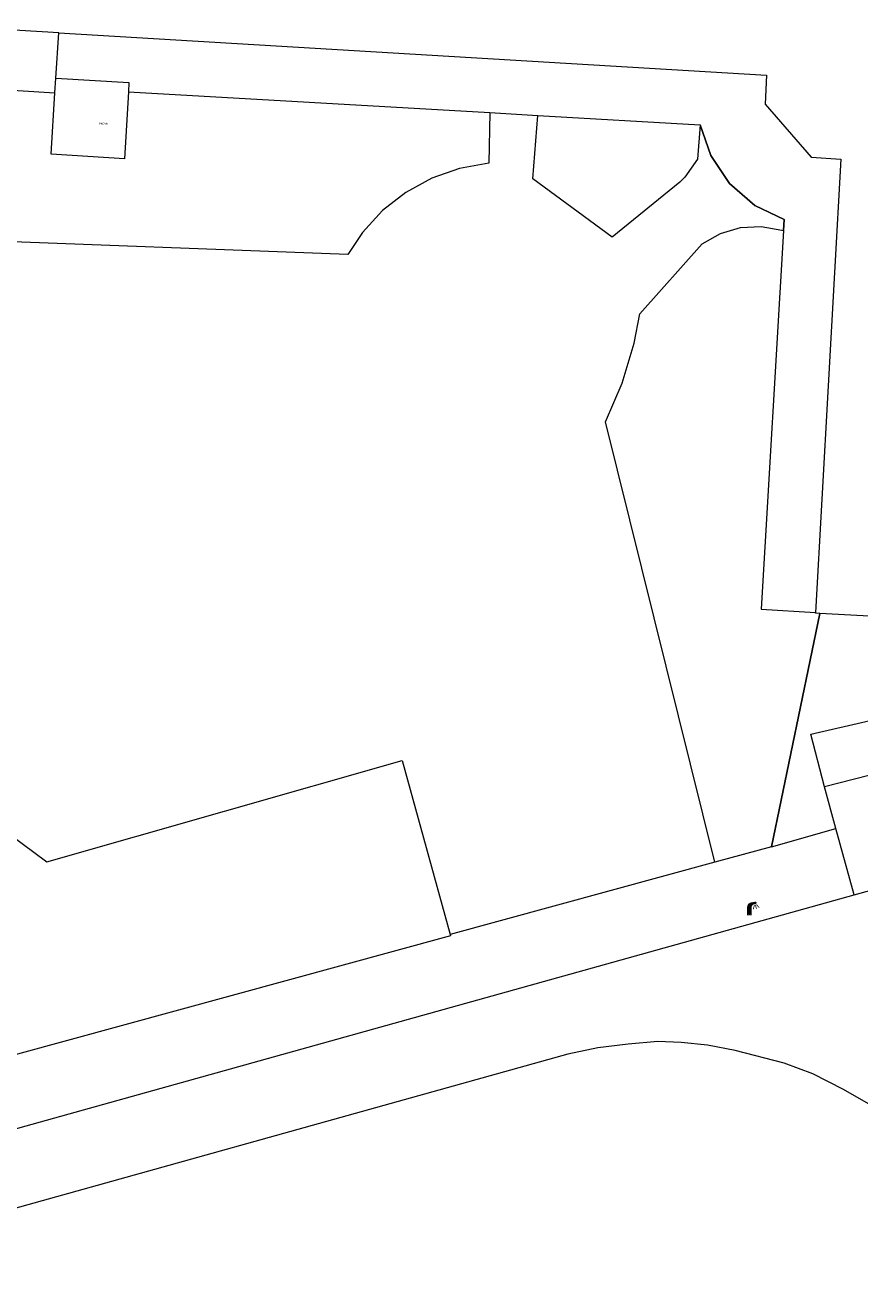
# Model space of a CAD drawing. Header units: metres. Extents: x 197457 to 198138, y 353986 to 354984.
# Tile 151 of 217: x 197977 to 198004, y 354370 to 354412. Entities that reach past the tile are written whole.
import ezdxf
from ezdxf.enums import TextEntityAlignment as Align

# ---------------------------------------------------------------- set-up
doc = ezdxf.new("R2010")
doc.units = ezdxf.units.M
doc.header["$MEASUREMENT"] = 0
for name, color, linetype, lineweight in [('bijgebouw', 1, 'Continuous', 13), ('Grens beheer openbare ruimte groenbeheer', 253, 'Continuous', 0), ('Grens beheer openbare ruimte wegbeheer', 253, 'Continuous', 0), ('Grens gebouw op maaiveld onder overbouw', 1, 'Continuous', 13), ('Grens maaiveld', 253, 'Continuous', 0), ('heg geen IMGeo', 7, 'Continuous', 0), ('hoofdgebouw', 1, 'Continuous', 0), ('kant verharding', 7, 'Continuous', 0), ('overbouw', 1, 'Continuous', 13), ('overig opstal', 1, 'Continuous', 13), ('pand op maaiveld kenmerkpunt multivlak', 7, 'Continuous', 0), ('raster geen IMGeo', 7, 'Continuous', 0)]:
    doc.layers.add(name, color=color, linetype=linetype, lineweight=lineweight)
doc.layers.add('lichtmast', color=7, linetype='Continuous', lineweight=0, true_color=0x104b6e)
doc.styles.add('Style-WORKING', font='WORKING.shx')

# ---------------------------------------------------------------- blocks, each defined once
blk = doc.blocks.new('lichtmast')
at = {"layer": 'lichtmast', "linetype": 'Continuous', "lineweight": 0, "true_color": 0xbd2877}
for points in [[(0.15, 0.419, -0.344151), (0.301, 0.613), (0.428, 0.645, 0.960861), (0.398, 0.791), (0.101, 0.742, 0.366629), (-0.15, 0.446), (-0.15, -0.1), (0, -0.1, -0.414214), (-0.1, 0, -1), (0.1, 0, -0.414214), (0, -0.1), (0.15, -0.1)], [(0.351, 0.55, 1), (0.303, 0.564), (0.234, 0.323, 1), (0.283, 0.31)], [(0.424, 0.581, 1), (0.376, 0.569), (0.436, 0.326, 1), (0.485, 0.339)], [(0.489, 0.61, 1), (0.453, 0.575), (0.626, 0.396, 1), (0.662, 0.43)]]:
    blk.add_hatch(color=232, dxfattribs=at).paths.add_polyline_path(points)
at = {"layer": 'lichtmast', "linetype": 'Continuous', "lineweight": 0, "true_color": 0x681648}
blk.add_hatch(color=219, dxfattribs=at).paths.add_polyline_path([(-0.1, 0, 1), (0.1, 0, 1)])

msp = doc.modelspace()

# ---------------------------------------------------------------- linework, layer by layer
at = {"layer": 'bijgebouw', "linetype": 'Continuous', "lineweight": 13, "flags": 128}
for points in [[(197963.209, 354395.001), (197977.661, 354384.275), (197989.393, 354387.615), (197990.971, 354381.875)], [(197990.971, 354381.875), (197990.983, 354381.833), (197976.568, 354377.896), (197959.61, 354390.185)]]:
    msp.add_lwpolyline(points, dxfattribs=at)
at = {"layer": 'Grens beheer openbare ruimte groenbeheer', "linetype": 'Continuous', "lineweight": 0}
for p, q in [((197980.35, 354409.684), (197992.282, 354408.994)), ((197993.87, 354408.902), (197999.228, 354408.592)), ((198001.973, 354405.105), (198001.242, 354392.608)), ((198001.242, 354392.608), (198003.03, 354392.503)), ((198001.583, 354384.767), (198003.174, 354392.471))]:
    msp.add_line(p, q, dxfattribs=at)
at = {"layer": 'Grens beheer openbare ruimte wegbeheer', "linetype": 'Continuous', "lineweight": 0}
for p, q in [((197977.955, 354410.129), (197978.055, 354411.622)), ((197992.282, 354408.994), (197993.87, 354408.902))]:
    msp.add_line(p, q, dxfattribs=at)
at = {"layer": 'Grens beheer openbare ruimte wegbeheer', "linetype": 'Continuous', "lineweight": 0, "flags": 128}
msp.add_lwpolyline([(198001.973, 354405.105), (198001.994, 354405.472), (198001.028, 354405.934), (198000.188, 354406.657), (197999.571, 354407.578), (197999.228, 354408.592)], dxfattribs=at)
at = {"layer": 'Grens gebouw op maaiveld onder overbouw', "linetype": 'Continuous', "lineweight": 13}
for p, q in [((197977.955, 354410.129), (197980.368, 354409.99)), ((197980.368, 354409.99), (197980.35, 354409.684))]:
    msp.add_line(p, q, dxfattribs=at)
at = {"layer": 'Grens gebouw op maaiveld onder overbouw', "linetype": 'Continuous', "lineweight": 13, "flags": 128}
msp.add_lwpolyline([(197978.055, 354411.622), (198001.409, 354410.231), (198001.367, 354409.268), (198002.883, 354407.524), (198003.87, 354407.462), (198003.03, 354392.503)], dxfattribs=at)
at = {"layer": 'Grens maaiveld', "linetype": 'Continuous', "lineweight": 0}
for p, q in [((198001.583, 354384.767), (198003.704, 354385.374)), ((198001.583, 354384.767), (197999.71, 354384.257)), ((197999.71, 354384.257), (197990.971, 354381.875))]:
    msp.add_line(p, q, dxfattribs=at)
at = {"layer": 'heg geen IMGeo', "linetype": 'Continuous', "lineweight": 0}
for p, q in [((198003.174, 354392.471), (198001.583, 354384.767)), ((198001.583, 354384.767), (198003.704, 354385.374))]:
    msp.add_line(p, q, dxfattribs=at)
at = {"layer": 'hoofdgebouw', "linetype": 'Continuous', "lineweight": 0}
for p, q in [((197978.055, 354411.622), (197973.803, 354411.875)), ((197977.926, 354409.648), (197977.955, 354410.129)), ((198011.664, 354392.013), (198003.174, 354392.471))]:
    msp.add_line(p, q, dxfattribs=at)
at = {"layer": 'hoofdgebouw', "linetype": 'Continuous', "lineweight": 0, "flags": 128}
for points in [[(197980.35, 354409.684), (197980.221, 354407.466), (197977.802, 354407.625), (197977.926, 354409.648)], [(198003.174, 354392.471), (198003.029, 354392.479), (198003.03, 354392.503)]]:
    msp.add_lwpolyline(points, dxfattribs=at)
at = {"layer": 'kant verharding', "linetype": 'Continuous', "lineweight": 0}
for p, q in [((197992.282, 354408.994), (197992.245, 354407.323)), ((197999.228, 354408.592), (197999.134, 354407.458)), ((197992.245, 354407.323), (197991.283, 354407.154)), ((197999.134, 354407.458), (197998.712, 354406.869)), ((197991.283, 354407.154), (197990.362, 354406.831)), ((197998.712, 354406.869), (197998.549, 354406.7)), ((197990.362, 354406.831), (197989.505, 354406.362)), ((197989.505, 354406.362), (197988.736, 354405.76)), ((197988.736, 354405.76), (197988.076, 354405.04)), ((197999.891, 354405.005), (198000.552, 354405.201)), ((198000.552, 354405.201), (198001.241, 354405.241)), ((198001.241, 354405.241), (198001.921, 354405.121)), ((197988.076, 354405.04), (197987.594, 354404.316)), ((197999.292, 354404.662), (197999.891, 354405.005)), ((198001.921, 354405.121), (198001.973, 354405.105)), ((197997.227, 354402.351), (197999.292, 354404.662)), ((197997.041, 354401.39), (197997.227, 354402.351)), ((197996.645, 354400.065), (197997.041, 354401.39)), ((197996.099, 354398.795), (197996.645, 354400.065)), ((197999.71, 354384.257), (197996.099, 354398.795)), ((198003.704, 354385.374), (198003.323, 354386.751)), ((198004.311, 354383.184), (198003.704, 354385.374)), ((198004.311, 354383.184), (198006.238, 354383.72)), ((197950.184, 354368.103), (198004.311, 354383.184))]:
    msp.add_line(p, q, dxfattribs=at)
at = {"layer": 'kant verharding', "linetype": 'Continuous', "lineweight": 0, "flags": 128}
for points in [[(197987.594, 354404.316), (197974.789, 354404.792), (197971.197, 354408.748), (197971.293, 354410.067), (197977.926, 354409.648)], [(197998.549, 354406.7), (197996.323, 354404.886), (197993.702, 354406.81), (197993.87, 354408.902)], [(198014.33, 354369.423), (198005.431, 354375.858), (198004.777, 354376.293), (198003.958, 354376.761), (198002.943, 354377.282), (198001.997, 354377.632), (198000.378, 354378.043), (197999.467, 354378.221), (197998.597, 354378.316), (197997.827, 354378.34), (197996.848, 354378.261), (197995.846, 354378.136), (197994.853, 354377.928), (197950.687, 354365.613)]]:
    msp.add_lwpolyline(points, dxfattribs=at)
at = {"layer": 'overbouw', "linetype": 'Continuous', "lineweight": 13}
for p, q in [((197977.955, 354410.129), (197978.055, 354411.622)), ((197980.35, 354409.684), (197992.282, 354408.994)), ((197992.282, 354408.994), (197993.87, 354408.902)), ((197993.87, 354408.902), (197999.228, 354408.592))]:
    msp.add_line(p, q, dxfattribs=at)
at = {"layer": 'overbouw', "linetype": 'Continuous', "lineweight": 13, "flags": 128}
for points in [[(197999.228, 354408.592), (197999.571, 354407.578), (198000.188, 354406.657), (198001.028, 354405.934), (198001.994, 354405.472), (198001.973, 354405.105)], [(198001.973, 354405.105), (198001.242, 354392.608), (198003.03, 354392.503)]]:
    msp.add_lwpolyline(points, dxfattribs=at)
at = {"layer": 'overig opstal', "linetype": 'Continuous', "lineweight": 13}
msp.add_line((198005.268, 354387.247), (198003.323, 354386.751), dxfattribs=at)
at = {"layer": 'overig opstal', "linetype": 'Continuous', "lineweight": 13, "flags": 128}
msp.add_lwpolyline([(198003.323, 354386.751), (198002.871, 354388.49), (198004.835, 354388.94), (198005.268, 354387.247)], dxfattribs=at)
at = {"layer": 'raster geen IMGeo', "linetype": 'Continuous', "lineweight": 0}
for p, q in [((198001.583, 354384.767), (197999.71, 354384.257)), ((197999.71, 354384.257), (197990.971, 354381.875))]:
    msp.add_line(p, q, dxfattribs=at)

# ---------------------------------------------------------------- block references
at = {"layer": 'lichtmast', "linetype": 'Continuous', "lineweight": 0, "xscale": 0.5, "yscale": 0.5}
msp.add_blockref('lichtmast', (198000.849, 354382.562), dxfattribs=at)

# ---------------------------------------------------------------- texts
at = {"layer": 'pand op maaiveld kenmerkpunt multivlak', "linetype": 'Continuous', "lineweight": 0, "style": 'Style-WORKING'}
msp.add_text('PNDMV', height=0.06, dxfattribs=at).set_placement((197979.535, 354408.63), align=Align.MIDDLE_CENTER)

doc.saveas('drawing.dxf')
